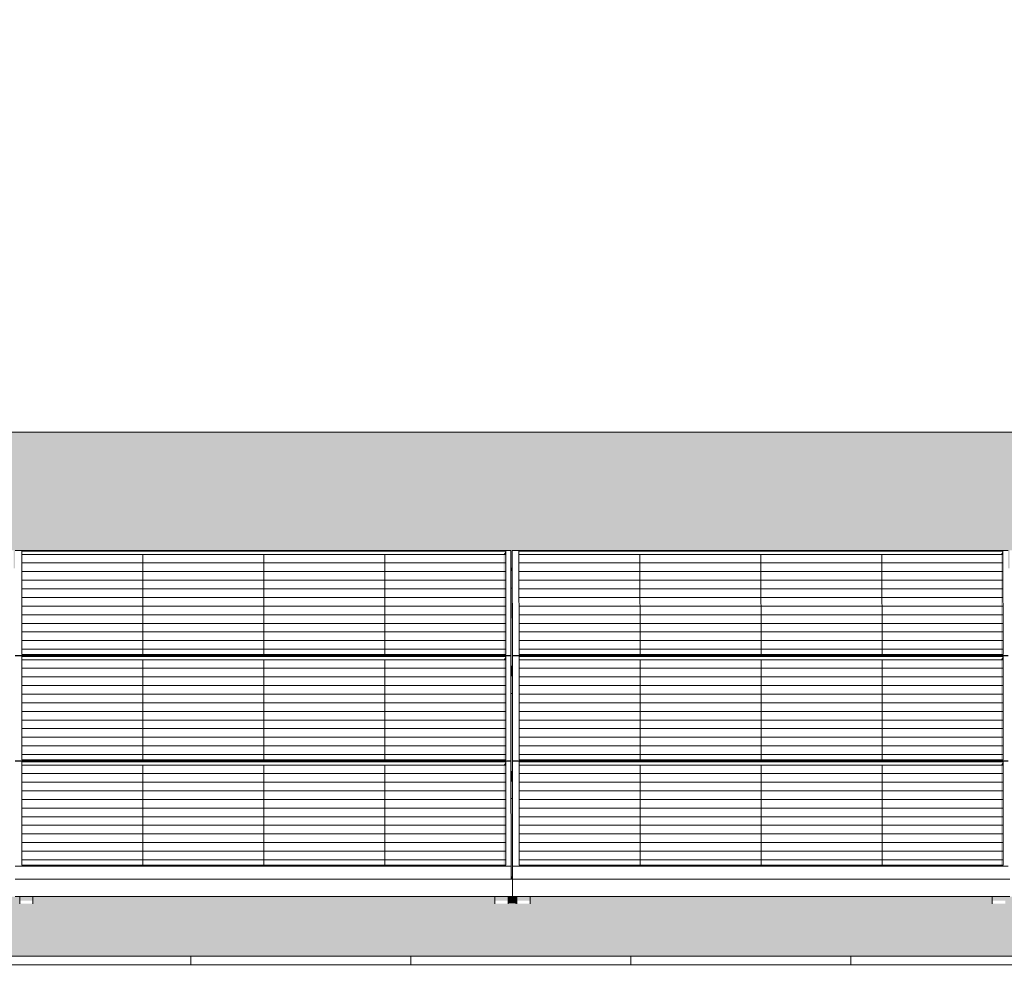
# Model space of a CAD drawing. Header units: metres. Extents: x -111 to -1, y -8 to 26.
# Tile 11 of 209: x -56.51 to -54.27, y 5.95 to 8.15. Entities that reach past the tile are written whole.
import ezdxf

# ---------------------------------------------------------------- set-up
doc = ezdxf.new("R2010")
doc.units = ezdxf.units.M
doc.header["$MEASUREMENT"] = 0
for name, color, linetype in [('30 Dachaufbau', 7, 'Continuous'), ('70 PV-Anlage', 7, 'Continuous'), ('94 Genehmigungsplanung Bemaßung', 7, 'Continuous')]:
    doc.layers.add(name, color=color, linetype=linetype)
doc.styles.add('ERSTELLTER_STIL_2', font='arial.ttf')
doc.dimstyles.new('ERSTELLTER_STIL__1', dxfattribs={"dimtxt": 0.25, "dimasz": 0.19, "dimexe": 0.18, "dimexo": 0.1, "dimgap": 0, "dimtad": 1, "dimtih": 1, "dimtoh": 1, "dimzin": 0, "dimdsep": 46, "dimtxsty": 'ERSTELLTER_STIL_2', "dimblk": 'ARROWHEAD_6', "dimblk1": 'ARROWHEAD_6', "dimblk2": 'ARROWHEAD_6', "dimcen": 0.09, "dimclrd": 7, "dimclre": 7, "dimclrt": 7, "dimazin": 0, "dimtfac": 1, "dimtdec": 4, "dimtmove": 0, "dimatfit": 3, "dimfxl": 1, "dimtolj": 1, "dimtzin": 0, "dimarcsym": 0})

# ---------------------------------------------------------------- blocks, each defined once
blk = doc.blocks.new('*X3', base_point=(-27236.1321, 0))
at = {"layer": '30 Dachaufbau', "color": 7, "linetype": 'Continuous', "lineweight": 13}
for p, q in [((-56.1225, 6.0035), (-56.1225, 6.0233)), ((-56.1225, 6.0035), (-56.1225, 6.0233)), ((-55.6225, 6.0035), (-55.6225, 6.0233)), ((-55.6225, 6.0035), (-55.6225, 6.0233)), ((-55.1225, 6.0035), (-55.1225, 6.0233)), ((-55.1225, 6.0035), (-55.1225, 6.0233)), ((-54.6225, 6.0035), (-54.6225, 6.0233)), ((-54.6225, 6.0035), (-54.6225, 6.0233))]:
    blk.add_line(p, q, dxfattribs=at)
blk = doc.blocks.new('*X7', base_point=(-27236.1321, 0))
at = {"layer": '30 Dachaufbau', "linetype": 'Continuous', "lineweight": 0, "true_color": 0x000000}
blk.add_hatch(color=18, dxfattribs=at).paths.add_polyline_path([(-55.3915, 6.8599), (-55.395, 6.8599), (-55.3949, 6.6824), (-55.3914, 6.6824)])
blk = doc.blocks.new('*X8', base_point=(-27236.1321, 0))
at = {"layer": '30 Dachaufbau', "linetype": 'Continuous', "lineweight": 0, "true_color": 0x000000}
blk.add_hatch(color=18, dxfattribs=at).paths.add_polyline_path([(-55.3949, 6.6205), (-55.3947, 6.443), (-55.3913, 6.443), (-55.3914, 6.6205)])
blk = doc.blocks.new('*X9', base_point=(-27236.1321, 0))
at = {"layer": '30 Dachaufbau', "linetype": 'Continuous', "lineweight": 0, "true_color": 0x000000}
blk.add_hatch(color=18, dxfattribs=at).paths.add_polyline_path([(-55.3947, 6.3811), (-55.3946, 6.2278), (-55.3946, 6.2036), (-55.3911, 6.2036), (-55.3912, 6.3811)])
blk = doc.blocks.new('*X106', base_point=(-27236.1321, 0))
at = {"layer": '30 Dachaufbau', "linetype": 'Continuous', "lineweight": 0, "true_color": 0x000000}
h = blk.add_hatch(color=18, dxfattribs=at)
h.paths.add_polyline_path([(-58.6225, 6.0233), (-16.8411, 6.0233), (-16.8411, 7.2143), (-22.8511, 7.2143), (-22.8511, 7.0042), (-37.6511, 7.0042), (-37.6511, 7.2143), (-58.6225, 7.2143)])
h.paths.add_polyline_path([(-57.6516, 6.9157), (-57.6516, 6.9454), (-56.5251, 6.9454), (-56.525, 6.9051), (-56.5216, 6.9051), (-56.5216, 6.9157), (-56.5216, 6.9454), (-55.3951, 6.9454), (-55.395, 6.9051), (-55.3916, 6.9051), (-55.3916, 6.9157), (-55.3916, 6.9454), (-54.2651, 6.9454), (-54.265, 6.9051), (-54.2616, 6.9051), (-54.2616, 6.9157), (-54.2616, 6.9454), (-53.1351, 6.9454), (-53.135, 6.9051), (-53.1316, 6.9051), (-53.1316, 6.9157), (-53.1316, 6.9454), (-52.0051, 6.9454), (-52.005, 6.9051), (-52.0016, 6.9051), (-52.0016, 6.9157), (-52.0016, 6.9454), (-50.8751, 6.9454), (-50.875, 6.9051), (-50.8716, 6.9051), (-50.8716, 6.9157), (-50.8716, 6.9454), (-49.7451, 6.9454), (-49.745, 6.9051), (-49.7416, 6.9051), (-49.7416, 6.9157), (-49.7416, 6.9454), (-48.6151, 6.9454), (-48.615, 6.9051), (-48.6116, 6.9051), (-48.6116, 6.9157), (-48.6116, 6.9454), (-47.4851, 6.9454), (-47.485, 6.9051), (-47.4816, 6.9051), (-47.4816, 6.9157), (-47.4816, 6.9454), (-46.3551, 6.9454), (-46.355, 6.9051), (-46.3516, 6.9051), (-46.3516, 6.9157), (-46.3516, 6.9454), (-45.2251, 6.9454), (-45.225, 6.9051), (-45.2216, 6.9051), (-45.2216, 6.9157), (-45.2216, 6.9454), (-44.0951, 6.9454), (-44.095, 6.9051), (-44.0916, 6.9051), (-44.0916, 6.9157), (-44.0916, 6.9454), (-42.9651, 6.9454), (-42.965, 6.9051), (-42.9616, 6.9051), (-42.9616, 6.9157), (-42.9616, 6.9454), (-41.8351, 6.9454), (-41.835, 6.9051), (-41.8316, 6.9051), (-41.8316, 6.9157), (-41.8316, 6.9454), (-40.7051, 6.9454), (-40.705, 6.9051), (-40.7016, 6.9051), (-40.7016, 6.9157), (-40.7016, 6.9454), (-39.5751, 6.9454), (-39.575, 6.9051), (-39.5716, 6.9051), (-39.5716, 6.9157), (-39.5716, 6.9454), (-38.4451, 6.9454), (-38.445, 6.9051), (-38.4416, 6.9051), (-38.4416, 6.9157), (-38.4416, 6.9454), (-37.3151, 6.9454), (-37.315, 6.9051), (-37.3116, 6.9051), (-37.3116, 6.9157), (-37.3116, 6.9454), (-36.1851, 6.9454), (-36.185, 6.9051), (-36.1816, 6.9051), (-36.1816, 6.9157), (-36.1816, 6.9454), (-35.0551, 6.9454), (-35.055, 6.9051), (-35.0516, 6.9051), (-35.0516, 6.9157), (-35.0516, 6.9454), (-33.9251, 6.9454), (-33.925, 6.9051), (-33.9216, 6.9051), (-33.9216, 6.9157), (-33.9216, 6.9454), (-32.7951, 6.9454), (-32.795, 6.9051), (-32.7916, 6.9051), (-32.7916, 6.9058), (-32.7916, 6.9157), (-32.7916, 6.9454), (-31.6651, 6.9454), (-31.665, 6.9051), (-31.6616, 6.9051), (-31.6616, 6.9157), (-31.6616, 6.9454), (-30.5351, 6.9454), (-30.535, 6.9051), (-30.5316, 6.9051), (-30.5316, 6.9157), (-30.5316, 6.9454), (-29.4051, 6.9454), (-29.405, 6.9051), (-29.4016, 6.9051), (-29.4016, 6.9157), (-29.4016, 6.9454), (-28.2751, 6.9454), (-28.275, 6.9051), (-28.2716, 6.9051), (-28.2716, 6.9157), (-28.2716, 6.9454), (-27.1451, 6.9454), (-27.145, 6.9051), (-27.1416, 6.9051), (-27.1416, 6.9157), (-27.1416, 6.9454), (-26.0151, 6.9454), (-26.015, 6.9051), (-26.0116, 6.9051), (-26.0116, 6.9157), (-26.0116, 6.9454), (-24.8851, 6.9454), (-24.885, 6.9051), (-24.8816, 6.9051), (-24.8816, 6.9157), (-24.8816, 6.9454), (-23.7551, 6.9454), (-23.755, 6.9051), (-23.7516, 6.9051), (-23.7516, 6.9157), (-23.7516, 6.9454), (-22.6251, 6.9454), (-22.625, 6.9051), (-22.6216, 6.9051), (-22.6216, 6.9157), (-22.6216, 6.9454), (-21.4951, 6.9454), (-21.495, 6.9051), (-21.4916, 6.9051), (-21.4916, 6.9157), (-21.4916, 6.9454), (-20.3651, 6.9454), (-20.365, 6.9051), (-20.3616, 6.9051), (-20.3616, 6.9157), (-20.3616, 6.9454), (-19.2351, 6.9454), (-19.235, 6.9051), (-19.2316, 6.9051), (-19.2316, 6.9157), (-19.2316, 6.9454), (-18.1051, 6.9454), (-18.105, 6.9051), (-18.1016, 6.9051), (-18.1016, 6.8995), (-18.1016, 6.8599), (-18.105, 6.8599), (-18.1049, 6.6824), (-18.1014, 6.6824), (-18.1014, 6.6768), (-18.1014, 6.6657), (-18.1014, 6.6601), (-18.1014, 6.6205), (-18.1049, 6.6205), (-18.1047, 6.443), (-18.1013, 6.443), (-18.1012, 6.4374), (-18.1012, 6.4263), (-18.1012, 6.4207), (-18.1012, 6.3811), (-18.1047, 6.3811), (-18.1046, 6.2278), (-18.1046, 6.2036), (-18.1011, 6.2036), (-18.1011, 6.1981), (-18.1011, 6.1584), (-18.1111, 6.1584), (-18.1111, 6.1427), (-18.1411, 6.1427), (-18.1411, 6.1469), (-18.1411, 6.1584), (-19.1911, 6.1584), (-19.1911, 6.1427), (-19.2211, 6.1427), (-19.2211, 6.1469), (-19.2211, 6.1584), (-19.2411, 6.1584), (-19.2411, 6.1427), (-19.2711, 6.1427), (-19.2711, 6.1469), (-19.2711, 6.1584), (-20.3211, 6.1584), (-20.3211, 6.1427), (-20.3511, 6.1427), (-20.3511, 6.1469), (-20.3511, 6.1584), (-20.3711, 6.1584), (-20.3711, 6.1427), (-20.4011, 6.1427), (-20.4011, 6.1469), (-20.4011, 6.1584), (-21.4511, 6.1584), (-21.4511, 6.1427), (-21.4811, 6.1427), (-21.4811, 6.1469), (-21.4811, 6.1584), (-21.5011, 6.1584), (-21.5011, 6.1427), (-21.5311, 6.1427), (-21.5311, 6.1469), (-21.5311, 6.1584), (-22.5811, 6.1584), (-22.5811, 6.1427), (-22.6111, 6.1427), (-22.6111, 6.1468), (-22.6111, 6.1584), (-22.6311, 6.1584), (-22.6311, 6.1427), (-22.6611, 6.1427), (-22.6611, 6.1469), (-22.6611, 6.1584), (-23.7111, 6.1584), (-23.7111, 6.1427), (-23.7411, 6.1427), (-23.7411, 6.1468), (-23.7411, 6.1584), (-23.7611, 6.1584), (-23.7611, 6.1427), (-23.7911, 6.1427), (-23.7911, 6.1468), (-23.7911, 6.1584), (-24.8411, 6.1584), (-24.8411, 6.1426), (-24.8711, 6.1426), (-24.8711, 6.1468), (-24.8711, 6.1584), (-24.8911, 6.1584), (-24.8911, 6.1426), (-24.9211, 6.1426), (-24.9211, 6.1468), (-24.9211, 6.1584), (-25.9711, 6.1584), (-25.9711, 6.1426), (-26.0011, 6.1426), (-26.0011, 6.1468), (-26.0011, 6.1584), (-26.0211, 6.1584), (-26.0211, 6.1426), (-26.0511, 6.1426), (-26.0511, 6.1468), (-26.0511, 6.1584), (-27.1011, 6.1584), (-27.1011, 6.1426), (-27.1311, 6.1426), (-27.1311, 6.1468), (-27.1311, 6.1584), (-27.1511, 6.1584), (-27.1511, 6.1426), (-27.1811, 6.1426), (-27.1811, 6.1468), (-27.1811, 6.1584), (-28.2311, 6.1584), (-28.2311, 6.1426), (-28.2611, 6.1426), (-28.2611, 6.1468), (-28.2611, 6.1584), (-28.2811, 6.1584), (-28.2811, 6.1426), (-28.3111, 6.1426), (-28.3111, 6.1468), (-28.3111, 6.1584), (-29.3611, 6.1584), (-29.3611, 6.1426), (-29.3911, 6.1426), (-29.3911, 6.1468), (-29.3911, 6.1584), (-29.4111, 6.1584), (-29.4111, 6.1426), (-29.4411, 6.1426), (-29.4411, 6.1467), (-29.4411, 6.1584), (-30.4911, 6.1584), (-30.4911, 6.1426), (-30.5211, 6.1426), (-30.5211, 6.1467), (-30.5211, 6.1584), (-30.5411, 6.1584), (-30.5411, 6.1426), (-30.5711, 6.1426), (-30.5711, 6.1467), (-30.5711, 6.1584), (-31.6211, 6.1584), (-31.6211, 6.1426), (-31.6511, 6.1426), (-31.6511, 6.1467), (-31.6511, 6.1584), (-31.6711, 6.1584), (-31.6711, 6.1426), (-31.7011, 6.1426), (-31.7011, 6.1467), (-31.7011, 6.1584), (-32.7511, 6.1584), (-32.7511, 6.1425), (-32.7811, 6.1425), (-32.7811, 6.1467), (-32.7811, 6.1584), (-32.8011, 6.1584), (-32.8011, 6.1425), (-32.8311, 6.1425), (-32.8311, 6.1467), (-32.8311, 6.1584), (-33.8811, 6.1584), (-33.8811, 6.1425), (-33.9111, 6.1425), (-33.9111, 6.1467), (-33.9111, 6.1584), (-33.9311, 6.1584), (-33.9311, 6.1425), (-33.9611, 6.1425), (-33.9611, 6.1467), (-33.9611, 6.1584), (-35.0111, 6.1584), (-35.0111, 6.1425), (-35.0411, 6.1425), (-35.0411, 6.1467), (-35.0411, 6.1584), (-35.0611, 6.1584), (-35.0611, 6.1425), (-35.0911, 6.1425), (-35.0911, 6.1467), (-35.0911, 6.1584), (-36.1411, 6.1584), (-36.1411, 6.1425), (-36.1711, 6.1425), (-36.1711, 6.1467), (-36.1711, 6.1584), (-36.1911, 6.1584), (-36.1911, 6.1425), (-36.2211, 6.1425), (-36.2211, 6.1466), (-36.2211, 6.1584), (-37.2711, 6.1584), (-37.2711, 6.1425), (-37.3011, 6.1425), (-37.3011, 6.1467), (-37.3011, 6.1584), (-37.3211, 6.1584), (-37.3211, 6.1425), (-37.3511, 6.1425), (-37.3511, 6.1466), (-37.3511, 6.1584), (-38.4011, 6.1584), (-38.4011, 6.1425), (-38.4311, 6.1425), (-38.4311, 6.1466), (-38.4311, 6.1584), (-38.4511, 6.1584), (-38.4511, 6.1425), (-38.4811, 6.1425), (-38.4811, 6.1466), (-38.4811, 6.1584), (-39.5311, 6.1584), (-39.5311, 6.1424), (-39.5611, 6.1424), (-39.5611, 6.1466), (-39.5611, 6.1584), (-39.5811, 6.1584), (-39.5811, 6.1424), (-39.6111, 6.1424), (-39.6111, 6.1466), (-39.6111, 6.1584), (-40.6611, 6.1584), (-40.6611, 6.1424), (-40.6911, 6.1424), (-40.6911, 6.1466), (-40.6911, 6.1584), (-40.7111, 6.1584), (-40.7111, 6.1424), (-40.7411, 6.1424), (-40.7411, 6.1466), (-40.7411, 6.1584), (-41.7911, 6.1584), (-41.7911, 6.1424), (-41.8211, 6.1424), (-41.8211, 6.1466), (-41.8211, 6.1584), (-41.8411, 6.1584), (-41.8411, 6.1424), (-41.8711, 6.1424), (-41.8711, 6.1466), (-41.8711, 6.1584), (-42.9211, 6.1584), (-42.9211, 6.1424), (-42.9511, 6.1424), (-42.9511, 6.1466), (-42.9511, 6.1584), (-42.9711, 6.1584), (-42.9711, 6.1424), (-43.0011, 6.1424), (-43.0011, 6.1466), (-43.0011, 6.1584), (-44.0511, 6.1584), (-44.0511, 6.1424), (-44.0811, 6.1424), (-44.0811, 6.1466), (-44.0811, 6.1584), (-44.1011, 6.1584), (-44.1011, 6.1424), (-44.1311, 6.1424), (-44.1311, 6.1466), (-44.1311, 6.1584), (-45.1811, 6.1584), (-45.1811, 6.1424), (-45.2111, 6.1424), (-45.2111, 6.1465), (-45.2111, 6.1584), (-45.2311, 6.1584), (-45.2311, 6.1424), (-45.2611, 6.1424), (-45.2611, 6.1465), (-45.2611, 6.1584), (-46.3111, 6.1584), (-46.3111, 6.1424), (-46.3411, 6.1424), (-46.3411, 6.1465), (-46.3411, 6.1584), (-46.3611, 6.1584), (-46.3611, 6.1424), (-46.3911, 6.1424), (-46.3911, 6.1465), (-46.3911, 6.1584), (-47.4411, 6.1584), (-47.4411, 6.1423), (-47.4711, 6.1423), (-47.4711, 6.1465), (-47.4711, 6.1584), (-47.4911, 6.1584), (-47.4911, 6.1423), (-47.5211, 6.1423), (-47.5211, 6.1465), (-47.5211, 6.1584), (-48.5711, 6.1584), (-48.5711, 6.1423), (-48.6011, 6.1423), (-48.6011, 6.1465), (-48.6011, 6.1584), (-48.6211, 6.1584), (-48.6211, 6.1423), (-48.6511, 6.1423), (-48.6511, 6.1465), (-48.6511, 6.1584), (-49.7011, 6.1584), (-49.7011, 6.1423), (-49.7311, 6.1423), (-49.7311, 6.1465), (-49.7311, 6.1584), (-49.7511, 6.1584), (-49.7511, 6.1423), (-49.7811, 6.1423), (-49.7811, 6.1465), (-49.7811, 6.1584), (-50.8311, 6.1584), (-50.8311, 6.1423), (-50.8611, 6.1423), (-50.8611, 6.1465), (-50.8611, 6.1584), (-50.8811, 6.1584), (-50.8811, 6.1423), (-50.9111, 6.1423), (-50.9111, 6.1465), (-50.9111, 6.1584), (-51.9611, 6.1584), (-51.9611, 6.1423), (-51.9911, 6.1423), (-51.9911, 6.1465), (-51.9911, 6.1584), (-52.0111, 6.1584), (-52.0111, 6.1423), (-52.0411, 6.1423), (-52.0411, 6.1465), (-52.0411, 6.1584), (-53.0911, 6.1584), (-53.0911, 6.1423), (-53.1211, 6.1423), (-53.1211, 6.1464), (-53.1211, 6.1584), (-53.1411, 6.1584), (-53.1411, 6.1423), (-53.1711, 6.1423), (-53.1711, 6.1464), (-53.1711, 6.1584), (-54.2211, 6.1584), (-54.2211, 6.1423), (-54.2511, 6.1423), (-54.2511, 6.1464), (-54.2511, 6.1584), (-54.2711, 6.1584), (-54.2711, 6.1423), (-54.3011, 6.1423), (-54.3011, 6.1464), (-54.3011, 6.1584), (-55.3511, 6.1584), (-55.3511, 6.1422), (-55.3811, 6.1422), (-55.3811, 6.1464), (-55.3811, 6.1584), (-55.4011, 6.1584), (-55.4011, 6.1422), (-55.4311, 6.1422), (-55.4311, 6.1464), (-55.4311, 6.1584), (-56.4811, 6.1584), (-56.4811, 6.1422), (-56.5111, 6.1422), (-56.5111, 6.1464), (-56.5111, 6.1584), (-56.5311, 6.1584), (-56.5311, 6.1422), (-56.5611, 6.1422), (-56.5611, 6.1464), (-56.5611, 6.1584), (-57.6111, 6.1584), (-57.6111, 6.1422), (-57.6411, 6.1422), (-57.6411, 6.1464), (-57.6411, 6.1584), (-57.6511, 6.1584), (-57.6511, 6.164), (-57.6511, 6.2036), (-57.6512, 6.3811), (-57.6512, 6.3811), (-57.6512, 6.3867), (-57.6512, 6.3978), (-57.6513, 6.4034), (-57.6513, 6.4421), (-57.6514, 6.6205), (-57.6514, 6.6205), (-57.6514, 6.6261), (-57.6514, 6.6372), (-57.6514, 6.6428), (-57.6514, 6.6824), (-57.6515, 6.8599), (-57.6516, 6.8599), (-57.6516, 6.8654), (-57.6516, 6.905)], flags=0)
blk = doc.blocks.new('*D120', base_point=(-27236.1321, 0))
at = {"layer": '94 Genehmigungsplanung Bemaßung', "color": 7, "linetype": 'Continuous', "lineweight": 13}
for p, q in [((-58.1625, 9.3843), (-58.1625, 9.7593)), ((-17.3411, 9.3843), (-17.3411, 9.7593)), ((-58.0625, 9.6718), (-58.2625, 9.4718)), ((-17.2411, 9.6718), (-17.4411, 9.4718)), ((-58.3125, 9.5718), (-58.1625, 9.5718)), ((-58.1625, 9.5718), (-17.3411, 9.5718))]:
    blk.add_line(p, q, dxfattribs=at)
at = {"layer": '94 Genehmigungsplanung Bemaßung', "color": 7, "lineweight": 13, "insert": (-38.1808, 9.6218), "char_height": 0.25, "attachment_point": 7, "style": 'ERSTELLTER_STIL_2'}
blk.add_mtext('\\A1;{\\pql;\\fArial|b0|i0|c0|p0;\\W1.000000;40,82}', dxfattribs=at)
blk = doc.blocks.new('ARROWHEAD_6')
at = {"color": 0, "linetype": 'Continuous', "lineweight": 0}
for p, q in [((-0.5, -0.5), (0.5, 0.5)), ((0, 0), (-1, 0))]:
    blk.add_line(p, q, dxfattribs=at)

msp = doc.modelspace()

# ---------------------------------------------------------------- hatches: boundary and pattern name
at = {"layer": '30 Dachaufbau', "linetype": 'Continuous', "lineweight": 0, "true_color": 0x000000}
for points in [[(-55.3915, 6.8599), (-55.395, 6.8599), (-55.3949, 6.6824), (-55.3914, 6.6824)], [(-55.3949, 6.6205), (-55.3947, 6.443), (-55.3913, 6.443), (-55.3914, 6.6205)], [(-55.3947, 6.3811), (-55.3946, 6.2278), (-55.3946, 6.2036), (-55.3911, 6.2036), (-55.3912, 6.3811)], [(-56.4811, 6.1428), (-55.4359, 6.1428), (-55.4311, 6.1422), (-55.4311, 6.1464), (-55.4311, 6.1584), (-56.4811, 6.1584)], [(-55.4011, 6.1428), (-55.3859, 6.1428), (-55.3811, 6.1422), (-55.3811, 6.1464), (-55.3811, 6.1584), (-55.4011, 6.1584)], [(-55.3511, 6.1428), (-54.3059, 6.1428), (-54.3011, 6.1423), (-54.3011, 6.1464), (-54.3011, 6.1584), (-55.3511, 6.1584)]]:
    msp.add_hatch(color=18, dxfattribs=at).paths.add_polyline_path(points)
at = {"layer": '70 PV-Anlage', "linetype": 'Continuous', "lineweight": 0, "true_color": 0x000000}
for points in [[(-55.4114, 6.9364), (-55.4066, 6.9364), (-55.4066, 6.9438)], [(-55.4114, 6.9364), (-55.4113, 6.7086), (-55.4064, 6.7086), (-55.4066, 6.9364)], [(-55.4066, 6.9364), (-55.4064, 6.7086), (-55.4066, 6.9438)], [(-55.3916, 6.9454), (-55.3916, 6.9157), (-55.3914, 6.6768), (-55.3914, 6.7065)], [(-54.2814, 6.9364), (-54.2766, 6.9364), (-54.2766, 6.9438)], [(-54.2814, 6.9364), (-54.2813, 6.7086), (-54.2764, 6.7086), (-54.2766, 6.9364)], [(-54.2766, 6.9364), (-54.2764, 6.7086), (-54.2766, 6.9438)], [(-55.395, 6.9051), (-55.395, 6.8995), (-55.3916, 6.8995), (-55.3916, 6.9051)], [(-55.395, 6.8995), (-55.395, 6.8599), (-55.3916, 6.8599), (-55.3916, 6.8654), (-55.3916, 6.8995)], [(-55.3916, 6.8654), (-55.3916, 6.8599), (-55.3916, 6.8995), (-55.3916, 6.9051)], [(-55.3916, 6.8995), (-55.3916, 6.8599), (-55.3915, 6.8599)], [(-55.4113, 6.697), (-55.4064, 6.697), (-55.4064, 6.7044)], [(-55.4111, 6.4692), (-55.4063, 6.4692), (-55.4064, 6.697), (-55.4113, 6.697)], [(-55.4064, 6.704), (-55.4064, 6.6964), (-55.4062, 6.4692)], [(-55.3914, 6.6763), (-55.3912, 6.4374), (-55.3912, 6.4671), (-55.3914, 6.706)], [(-54.2813, 6.697), (-54.2764, 6.697), (-54.2764, 6.7044)], [(-54.2813, 6.697), (-54.2811, 6.4692), (-54.2763, 6.4692), (-54.2764, 6.697)], [(-54.2764, 6.6964), (-54.2762, 6.4692), (-54.2764, 6.704)], [(-55.3914, 6.6824), (-55.3949, 6.6824), (-55.3949, 6.6768), (-55.3914, 6.6768)], [(-55.3914, 6.6768), (-55.3949, 6.6768), (-55.3949, 6.6657), (-55.3914, 6.6657)], [(-55.3914, 6.6657), (-55.3949, 6.6657), (-55.3949, 6.6601), (-55.3914, 6.6601)], [(-55.3949, 6.6601), (-55.3949, 6.6205), (-55.3914, 6.6205), (-55.3914, 6.6261), (-55.3914, 6.6601)], [(-55.3914, 6.6261), (-55.3914, 6.6205), (-55.3914, 6.6601), (-55.3914, 6.6657)], [(-55.3914, 6.6601), (-55.3914, 6.6205), (-55.3914, 6.6205)], [(-55.3912, 6.4667), (-55.3912, 6.4369), (-55.3911, 6.1987), (-55.3911, 6.229)], [(-55.4111, 6.4576), (-55.4062, 6.4576), (-55.4062, 6.4651)], [(-55.411, 6.2298), (-55.4061, 6.2298), (-55.4062, 6.4576), (-55.4111, 6.4576)], [(-55.4062, 6.4646), (-55.4062, 6.457), (-55.4061, 6.2298)], [(-54.2811, 6.4576), (-54.2762, 6.4576), (-54.2762, 6.4651)], [(-54.2811, 6.4576), (-54.281, 6.2298), (-54.2761, 6.2298), (-54.2762, 6.4576)], [(-54.2761, 6.2298), (-54.2762, 6.4645), (-54.2762, 6.457)], [(-55.3913, 6.443), (-55.3947, 6.443), (-55.3947, 6.4374), (-55.3913, 6.4374)], [(-55.3947, 6.4374), (-55.3947, 6.4263), (-55.3912, 6.4263), (-55.3912, 6.4374)], [(-55.3912, 6.4263), (-55.3947, 6.4263), (-55.3947, 6.4207), (-55.3912, 6.4207)], [(-55.3912, 6.3867), (-55.3912, 6.3811), (-55.3912, 6.4207), (-55.3912, 6.4263)], [(-55.3947, 6.4207), (-55.3947, 6.3811), (-55.3912, 6.3811), (-55.3912, 6.3867), (-55.3912, 6.4207)], [(-55.3912, 6.4207), (-55.3912, 6.3811), (-55.3912, 6.3811)], [(-55.3946, 6.1984), (-55.3911, 6.1981), (-55.3911, 6.1987), (-55.3911, 6.2036), (-55.3946, 6.2036)], [(-56.4811, 6.1584), (-56.5111, 6.1584), (-56.5111, 6.1495), (-56.4811, 6.1495)], [(-55.4311, 6.1584), (-55.4311, 6.1464), (-55.4311, 6.1422)], [(-55.4011, 6.1584), (-55.4311, 6.1584), (-55.4311, 6.1495), (-55.4011, 6.1495)], [(-55.3811, 6.1584), (-55.3811, 6.1464), (-55.3811, 6.1422)], [(-55.3511, 6.1584), (-55.3811, 6.1584), (-55.3811, 6.1495), (-55.3511, 6.1495)], [(-54.3011, 6.1584), (-54.3011, 6.1464), (-54.3011, 6.1423)], [(-54.2711, 6.1584), (-54.3011, 6.1584), (-54.3011, 6.1495), (-54.2711, 6.1495)]]:
    msp.add_hatch(color=18, dxfattribs=at).paths.add_polyline_path(points)

# ---------------------------------------------------------------- linework, layer by layer
at = {"layer": '30 Dachaufbau', "color": 7, "linetype": 'Continuous', "lineweight": 13}
for p, q in [((-37.6511, 7.2143), (-58.6225, 7.2143)), ((-58.6225, 6.0233), (-16.8411, 6.0233)), ((-16.8411, 6.0035), (-58.6225, 6.0035))]:
    msp.add_line(p, q, dxfattribs=at)
at = {"layer": '70 PV-Anlage', "color": 7, "linetype": 'Continuous', "lineweight": 13}
for p, q in [((-55.3951, 6.9454), (-56.5216, 6.9454)), ((-56.5064, 6.7086), (-56.5066, 6.9438)), ((-56.5066, 6.9438), (-55.4066, 6.9438)), ((-55.4066, 6.9364), (-56.5066, 6.9364)), ((-56.2316, 6.9364), (-56.2316, 6.9365)), ((-56.2314, 6.7086), (-56.2316, 6.9364)), ((-55.9566, 6.9364), (-55.9566, 6.9365)), ((-55.9564, 6.7086), (-55.9566, 6.9364)), ((-55.6816, 6.9364), (-55.6816, 6.9365)), ((-55.6814, 6.7086), (-55.6816, 6.9364)), ((-55.4066, 6.9438), (-55.4064, 6.7086)), ((-55.4066, 6.9364), (-55.4066, 6.9438)), ((-55.3949, 6.7065), (-55.3951, 6.9454)), ((-54.2651, 6.9454), (-55.3916, 6.9454)), ((-55.3916, 6.9454), (-55.3914, 6.7065)), ((-55.3916, 6.9157), (-55.3916, 6.9454)), ((-55.3764, 6.7086), (-55.3766, 6.9438)), ((-55.3766, 6.9438), (-54.2766, 6.9438)), ((-54.2766, 6.9364), (-55.3766, 6.9364)), ((-55.1016, 6.9364), (-55.1016, 6.9365)), ((-55.1014, 6.7086), (-55.1016, 6.9364)), ((-54.8266, 6.9364), (-54.8266, 6.9365)), ((-54.8264, 6.7086), (-54.8266, 6.9364)), ((-54.5516, 6.9364), (-54.5516, 6.9365)), ((-54.5514, 6.7086), (-54.5516, 6.9364)), ((-54.2766, 6.9438), (-54.2764, 6.7086)), ((-54.2766, 6.9364), (-54.2766, 6.9438)), ((-56.5066, 6.9169), (-55.4066, 6.9169)), ((-55.3916, 6.9157), (-55.3916, 6.9051)), ((-55.3766, 6.9169), (-54.2766, 6.9169)), ((-56.5065, 6.8973), (-55.4065, 6.8973)), ((-55.3916, 6.9051), (-55.395, 6.9051)), ((-55.395, 6.8995), (-55.3916, 6.8995)), ((-55.3916, 6.9051), (-55.3916, 6.8995)), ((-55.3916, 6.8599), (-55.3916, 6.8995)), ((-55.3916, 6.8995), (-55.3914, 6.6824)), ((-55.3765, 6.8973), (-54.2765, 6.8973)), ((-56.5065, 6.8777), (-55.4065, 6.8777)), ((-55.3765, 6.8777), (-54.2765, 6.8777)), ((-56.5065, 6.8581), (-55.4065, 6.8581)), ((-55.395, 6.8599), (-55.3916, 6.8599)), ((-55.3765, 6.8581), (-54.2765, 6.8581)), ((-56.5065, 6.8385), (-55.4065, 6.8385)), ((-55.3765, 6.8385), (-54.2765, 6.8385)), ((-56.5065, 6.8189), (-55.4065, 6.8189)), ((-55.3765, 6.8189), (-54.2765, 6.8189)), ((-56.5065, 6.7993), (-55.4065, 6.7993)), ((-56.5065, 6.7797), (-55.4065, 6.7797)), ((-55.3765, 6.7993), (-54.2765, 6.7993)), ((-55.3765, 6.7797), (-54.2765, 6.7797)), ((-56.5064, 6.7601), (-55.4065, 6.7601)), ((-55.3764, 6.7601), (-54.2765, 6.7601)), ((-56.5064, 6.7405), (-55.4064, 6.7405)), ((-55.3764, 6.7405), (-54.2764, 6.7405)), ((-56.5064, 6.7209), (-55.4064, 6.7209)), ((-55.3764, 6.7209), (-54.2764, 6.7209)), ((-56.5214, 6.7065), (-55.3949, 6.7065)), ((-55.3949, 6.706), (-56.5214, 6.706)), ((-55.4064, 6.7086), (-56.5064, 6.7086)), ((-56.5062, 6.4692), (-56.5064, 6.7044)), ((-56.5064, 6.7044), (-55.4064, 6.7044)), ((-55.4064, 6.697), (-56.5064, 6.697)), ((-56.2314, 6.697), (-56.2314, 6.6971)), ((-56.2313, 6.4692), (-56.2314, 6.697)), ((-55.9564, 6.697), (-55.9564, 6.6971)), ((-55.9563, 6.4692), (-55.9564, 6.697)), ((-55.6814, 6.697), (-55.6814, 6.6971)), ((-55.6813, 6.4692), (-55.6814, 6.697)), ((-55.4064, 6.7044), (-55.4062, 6.4692)), ((-55.4064, 6.697), (-55.4064, 6.7044)), ((-55.3949, 6.706), (-55.3949, 6.7065)), ((-55.3947, 6.4671), (-55.3949, 6.706)), ((-55.3914, 6.7065), (-54.2649, 6.7065)), ((-55.3914, 6.706), (-55.3914, 6.7065)), ((-54.2649, 6.706), (-55.3914, 6.706)), ((-55.3914, 6.706), (-55.3912, 6.4671)), ((-55.3914, 6.6763), (-55.3914, 6.706)), ((-54.2764, 6.7086), (-55.3764, 6.7086)), ((-55.3762, 6.4692), (-55.3764, 6.7044)), ((-55.3764, 6.7044), (-54.2764, 6.7044)), ((-54.2764, 6.697), (-55.3764, 6.697)), ((-55.1014, 6.697), (-55.1014, 6.6971)), ((-55.1013, 6.4692), (-55.1014, 6.697)), ((-54.8264, 6.697), (-54.8264, 6.6971)), ((-54.8263, 6.4692), (-54.8264, 6.697)), ((-54.5514, 6.697), (-54.5514, 6.6971)), ((-54.5513, 6.4692), (-54.5514, 6.697)), ((-54.2764, 6.7044), (-54.2762, 6.4692)), ((-54.2764, 6.697), (-54.2764, 6.7044)), ((-56.5064, 6.6775), (-55.4064, 6.6775)), ((-55.3914, 6.6824), (-55.3949, 6.6824)), ((-55.3949, 6.6768), (-55.3914, 6.6768)), ((-55.3914, 6.6768), (-55.3914, 6.6824)), ((-55.3914, 6.6763), (-55.3914, 6.6657)), ((-55.3764, 6.6775), (-54.2764, 6.6775)), ((-56.5064, 6.6579), (-55.4064, 6.6579)), ((-55.3914, 6.6657), (-55.3949, 6.6657)), ((-55.3949, 6.6601), (-55.3914, 6.6601)), ((-55.3914, 6.6657), (-55.3914, 6.6601)), ((-55.3914, 6.6205), (-55.3914, 6.6601)), ((-55.3914, 6.6601), (-55.3913, 6.443)), ((-55.3764, 6.6579), (-54.2764, 6.6579)), ((-56.5064, 6.6383), (-55.4064, 6.6383)), ((-55.3764, 6.6383), (-54.2764, 6.6383)), ((-56.5064, 6.6187), (-55.4064, 6.6187)), ((-55.3949, 6.6205), (-55.3914, 6.6205)), ((-55.3764, 6.6187), (-54.2764, 6.6187)), ((-56.5063, 6.5991), (-55.4063, 6.5991)), ((-56.5063, 6.5795), (-55.4063, 6.5795)), ((-55.3763, 6.5991), (-54.2763, 6.5991)), ((-55.3763, 6.5795), (-54.2763, 6.5795)), ((-56.5063, 6.5599), (-55.4063, 6.5599)), ((-55.3763, 6.5599), (-54.2763, 6.5599)), ((-56.5063, 6.5403), (-55.4063, 6.5403)), ((-55.3763, 6.5403), (-54.2763, 6.5403)), ((-56.5063, 6.5207), (-55.4063, 6.5207)), ((-55.3763, 6.5207), (-54.2763, 6.5207)), ((-56.5063, 6.5011), (-55.4063, 6.5011)), ((-55.3763, 6.5011), (-54.2763, 6.5011)), ((-56.5212, 6.4671), (-55.3947, 6.4671)), ((-55.3947, 6.4667), (-56.5212, 6.4667)), ((-56.5063, 6.4815), (-55.4063, 6.4815)), ((-55.4062, 6.4692), (-56.5062, 6.4692)), ((-55.3947, 6.4667), (-55.3947, 6.4671)), ((-55.3946, 6.2278), (-55.3947, 6.4667)), ((-55.3912, 6.4671), (-54.2647, 6.4671)), ((-55.3912, 6.4667), (-55.3912, 6.4671)), ((-54.2647, 6.4667), (-55.3912, 6.4667)), ((-55.3912, 6.4667), (-55.3911, 6.2278)), ((-55.3912, 6.4369), (-55.3912, 6.4667)), ((-55.3763, 6.4815), (-54.2763, 6.4815)), ((-54.2762, 6.4692), (-55.3762, 6.4692)), ((-56.5061, 6.2298), (-56.5062, 6.4651)), ((-56.5062, 6.4651), (-55.4062, 6.4651)), ((-55.4062, 6.4576), (-56.5062, 6.4576)), ((-56.2312, 6.4576), (-56.2312, 6.4577)), ((-56.2311, 6.2298), (-56.2312, 6.4576)), ((-55.9562, 6.4576), (-55.9562, 6.4577)), ((-55.9561, 6.2298), (-55.9562, 6.4576)), ((-55.6812, 6.4576), (-55.6812, 6.4577)), ((-55.6811, 6.2298), (-55.6812, 6.4576)), ((-55.4062, 6.4651), (-55.4061, 6.2298)), ((-55.4062, 6.4576), (-55.4062, 6.4651)), ((-55.3761, 6.2298), (-55.3762, 6.4651)), ((-55.3762, 6.4651), (-54.2762, 6.4651)), ((-54.2762, 6.4576), (-55.3762, 6.4576)), ((-55.1012, 6.4576), (-55.1012, 6.4577)), ((-55.1011, 6.2298), (-55.1012, 6.4576)), ((-54.8262, 6.4576), (-54.8262, 6.4577)), ((-54.8261, 6.2298), (-54.8262, 6.4576)), ((-54.5512, 6.4576), (-54.5512, 6.4577)), ((-54.5511, 6.2298), (-54.5512, 6.4576)), ((-54.2762, 6.4651), (-54.2761, 6.2298)), ((-54.2762, 6.4576), (-54.2762, 6.4651)), ((-56.5062, 6.4381), (-55.4062, 6.4381)), ((-55.3913, 6.443), (-55.3947, 6.443)), ((-55.3947, 6.4374), (-55.3912, 6.4374)), ((-55.3912, 6.4263), (-55.3947, 6.4263)), ((-55.3912, 6.4374), (-55.3913, 6.443)), ((-55.3912, 6.4369), (-55.3912, 6.4263)), ((-55.3912, 6.4263), (-55.3912, 6.4263)), ((-55.3912, 6.4263), (-55.3912, 6.4207)), ((-55.3762, 6.4381), (-54.2762, 6.4381)), ((-56.5062, 6.4185), (-55.4062, 6.4185)), ((-55.3947, 6.4207), (-55.3912, 6.4207)), ((-55.3912, 6.3811), (-55.3912, 6.4207)), ((-55.3912, 6.4207), (-55.3911, 6.2036)), ((-55.3762, 6.4185), (-54.2762, 6.4185)), ((-56.5062, 6.3989), (-55.4062, 6.3989)), ((-56.5062, 6.3793), (-55.4062, 6.3793)), ((-55.3947, 6.3811), (-55.3912, 6.3811)), ((-55.3762, 6.3989), (-54.2762, 6.3989)), ((-55.3762, 6.3793), (-54.2762, 6.3793)), ((-56.5062, 6.3597), (-55.4062, 6.3597)), ((-55.3762, 6.3597), (-54.2762, 6.3597)), ((-56.5062, 6.3401), (-55.4062, 6.3401)), ((-55.3762, 6.3401), (-54.2762, 6.3401)), ((-56.5061, 6.3205), (-55.4062, 6.3205)), ((-55.3761, 6.3205), (-54.2762, 6.3205)), ((-56.5061, 6.3009), (-55.4061, 6.3009)), ((-55.3761, 6.3009), (-54.2761, 6.3009)), ((-56.5061, 6.2813), (-55.4061, 6.2813)), ((-55.3761, 6.2813), (-54.2761, 6.2813)), ((-56.5061, 6.2617), (-55.4061, 6.2617)), ((-55.3761, 6.2617), (-54.2761, 6.2617)), ((-56.5211, 6.2278), (-55.3946, 6.2278)), ((-56.5061, 6.2421), (-55.4061, 6.2421)), ((-55.4061, 6.2298), (-56.5061, 6.2298)), ((-55.3946, 6.1981), (-55.3946, 6.2278)), ((-55.3911, 6.2278), (-54.2646, 6.2278)), ((-55.3911, 6.2036), (-55.3911, 6.2278)), ((-55.3761, 6.2421), (-54.2761, 6.2421)), ((-54.2761, 6.2298), (-55.3761, 6.2298)), ((-56.5211, 6.1981), (-55.3911, 6.1981)), ((-55.3911, 6.2036), (-55.3946, 6.2036)), ((-55.3911, 6.1981), (-55.3911, 6.2036)), ((-55.3911, 6.1584), (-55.3911, 6.1981)), ((-55.3911, 6.1981), (-54.2611, 6.1981)), ((-56.5211, 6.1584), (-55.3911, 6.1584)), ((-56.5111, 6.1584), (-56.5111, 6.1422)), ((-56.4811, 6.1584), (-56.4811, 6.1422)), ((-55.4311, 6.1584), (-55.4311, 6.1422)), ((-55.4011, 6.1584), (-55.4011, 6.1422)), ((-55.3911, 6.1584), (-54.2611, 6.1584)), ((-55.3811, 6.1584), (-55.3811, 6.1422)), ((-55.3511, 6.1584), (-55.3511, 6.1422)), ((-54.3011, 6.1584), (-54.3011, 6.1423))]:
    msp.add_line(p, q, dxfattribs=at)

# ---------------------------------------------------------------- block references
at = {"layer": '30 Dachaufbau', "lineweight": 0}
for name in ['*X106', '*X7', '*X8', '*X9', '*X3']:
    msp.add_blockref(name, (-27236.1321, 0), dxfattribs=at)

# ---------------------------------------------------------------- dimensions: what is measured, and where the dimension line sits
at = {"layer": '94 Genehmigungsplanung Bemaßung', "color": 7, "linetype": 'Continuous', "lineweight": 13}
dim = msp.add_linear_dim(base=(-17.3411, 9.5718), p1=(-58.1625, 3.35), p2=(-17.3411, -0.4), dimstyle='ERSTELLTER_STIL__1', dxfattribs=at)
dim.commit()
dim.dimension.update_dxf_attribs({"geometry": '*D120', "text_midpoint": (-37.762, 9.7468), "dimtype": 160})

doc.saveas('drawing.dxf')
